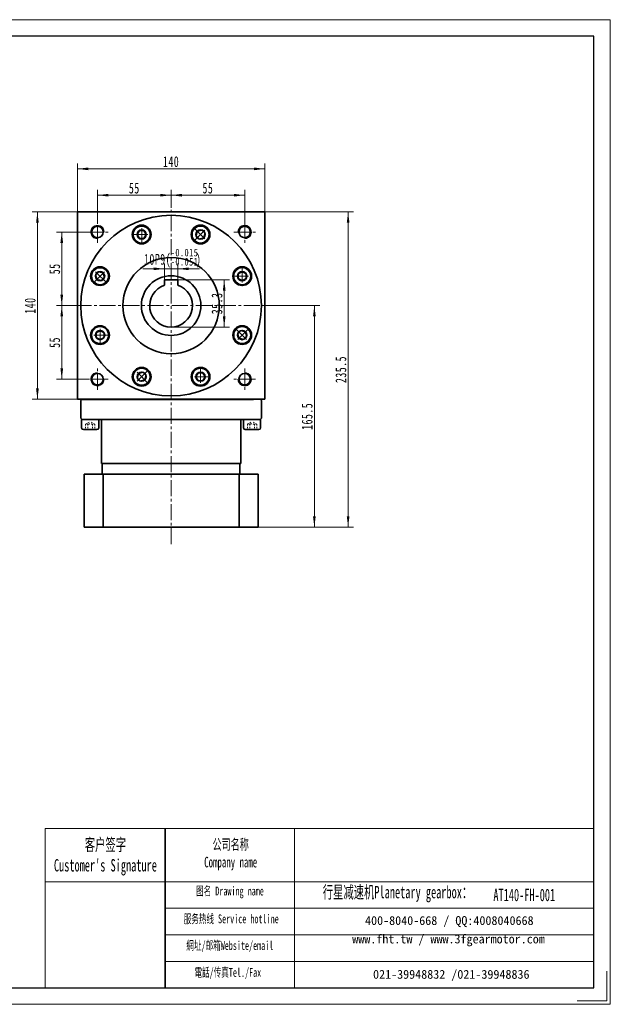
# Model space of a CAD drawing. Header units: millimetres. Extents: x 1491 to 2531, y 216 to 968.
# Tile 2 of 2: x 2090 to 2531, y 216 to 952. Entities that reach past the tile are written whole.
import ezdxf

# ---------------------------------------------------------------- set-up
doc = ezdxf.new("R2010")
doc.units = ezdxf.units.MM
doc.set_wipeout_variables(frame=1)
doc.linetypes.add('点画线', pattern=[18, 12, -2, 2, -2])
doc.linetypes.add('虚线', pattern=[2, 1, -1])
doc.layers.get('0').update_dxf_attribs({"lineweight": 35})
for name, color, linetype, lineweight in [('7标注层', 4, 'Continuous', 18), ('SLD-0', 7, 'Continuous', 18), ('中心线层', 1, '点画线', 18), ('图框_外框线', 7, 'Continuous', 18), ('尺寸线层', 3, 'Continuous', 18), ('粗实线', 7, 'Continuous', 50), ('粗实线层', 7, 'Continuous', 35), ('虚线层', 6, '虚线', 18)]:
    doc.layers.add(name, color=color, linetype=linetype, lineweight=lineweight)
doc.styles.add('SLDTEXTSTYLE4', font='txt', dxfattribs={"width": 0.611111})
doc.styles.add('标准', font='txt', dxfattribs={"width": 0.667})
doc.dimstyles.new('a4-1-1.5', dxfattribs={"dimtxt": 4.5, "dimasz": 4.5, "dimexe": 2.25, "dimexo": 0, "dimgap": 0.75, "dimtad": 1, "dimdec": 3, "dimdsep": 46, "dimtxsty": '标准', "dimblk": '_CAXARROW', "dimcen": 0, "dimdle": 9, "dimazin": 2, "dimtfac": 0.707107, "dimtdec": 3, "dimtix": 1, "dimtmove": 2, "dimatfit": 3, "dimfxl": 0, "dimfrac": 2, "dimtolj": 1, "dimarcsym": 0})

# ---------------------------------------------------------------- blocks, each defined once
blk = doc.blocks.new('*X14')
at = {"layer": '尺寸线层', "linetype": 'Continuous'}
for points in [[(2132.82, 840.62), (2140.92, 841.63), (2140.92, 839.6)], [(2272.82, 840.62), (2264.72, 841.63), (2264.72, 839.6)]]:
    blk.add_hatch(color=0, dxfattribs=at).paths.add_polyline_path(points, flags=0)
at = {"layer": '尺寸线层', "color": 0, "linetype": 'Continuous'}
for p, q in [((2132.82, 808.42), (2132.82, 844.67)), ((2132.82, 840.62), (2272.82, 840.62)), ((2272.82, 808.42), (2272.82, 844.67))]:
    blk.add_line(p, q, dxfattribs=at)
at = {"layer": '尺寸线层', "color": 0, "insert": (2202.82, 845.97), "char_height": 8.1, "width": 21.529, "attachment_point": 5, "line_spacing_factor": 1.15057, "style": '标准'}
blk.add_mtext('\\T1.1;140', dxfattribs=at)
blk = doc.blocks.new('_CAXARROW')
blk.add_hatch(color=0).paths.add_polyline_path([(0, 0), (-1, 0.125), (-1, -0.125)], flags=0)
blk = doc.blocks.new('*X15')
at = {"layer": '尺寸线层', "linetype": 'Continuous'}
for points in [[(2147.82, 820.93), (2155.92, 819.92), (2155.92, 821.94)], [(2202.82, 820.93), (2194.72, 819.92), (2194.72, 821.94)]]:
    blk.add_hatch(color=0, dxfattribs=at).paths.add_polyline_path(points, flags=0)
at = {"layer": '尺寸线层', "color": 0, "linetype": 'Continuous'}
for p, q in [((2147.82, 801.42), (2147.82, 824.98)), ((2202.82, 811.42), (2202.82, 824.98)), ((2202.82, 820.93), (2147.82, 820.93))]:
    blk.add_line(p, q, dxfattribs=at)
at = {"layer": '尺寸线层', "color": 0, "insert": (2175.32, 826.2), "char_height": 8.1, "width": 16.2, "attachment_point": 5, "line_spacing_factor": 1.15057, "style": '标准'}
blk.add_mtext('\\T1.1;55', dxfattribs=at)
blk = doc.blocks.new('*X16')
at = {"layer": '尺寸线层', "linetype": 'Continuous'}
for points in [[(2202.82, 820.93), (2210.92, 821.94), (2210.92, 819.92)], [(2257.82, 820.93), (2249.72, 821.94), (2249.72, 819.92)]]:
    blk.add_hatch(color=0, dxfattribs=at).paths.add_polyline_path(points, flags=0)
at = {"layer": '尺寸线层', "color": 0, "linetype": 'Continuous'}
for p, q in [((2202.82, 811.42), (2202.82, 824.98)), ((2257.82, 801.42), (2257.82, 824.98)), ((2202.82, 820.93), (2257.82, 820.93))]:
    blk.add_line(p, q, dxfattribs=at)
at = {"layer": '尺寸线层', "color": 0, "insert": (2230.32, 826.2), "char_height": 8.1, "width": 16.2, "attachment_point": 5, "line_spacing_factor": 1.15057, "style": '标准'}
blk.add_mtext('\\T1.1;55', dxfattribs=at)
blk = doc.blocks.new('*X17')
at = {"layer": '尺寸线层', "linetype": 'Continuous'}
for points in [[(2121.08, 793.42), (2120.07, 785.32), (2122.09, 785.32)], [(2121.08, 738.42), (2120.07, 746.52), (2122.09, 746.52)]]:
    blk.add_hatch(color=0, dxfattribs=at).paths.add_polyline_path(points, flags=0)
at = {"layer": '尺寸线层', "color": 0, "linetype": 'Continuous'}
for p, q in [((2139.82, 793.42), (2117.03, 793.42)), ((2121.08, 738.42), (2121.08, 793.42)), ((2131.26, 738.42), (2117.03, 738.42))]:
    blk.add_line(p, q, dxfattribs=at)
at = {"layer": '尺寸线层', "color": 0, "insert": (2115.81, 765.92), "char_height": 8.1, "width": 16.2, "attachment_point": 5, "rotation": 90, "line_spacing_factor": 1.15057, "style": '标准'}
blk.add_mtext('\\T1.1;55', dxfattribs=at)
blk = doc.blocks.new('*X18')
at = {"layer": '尺寸线层', "linetype": 'Continuous'}
for points in [[(2121.08, 738.42), (2122.09, 730.32), (2120.07, 730.32)], [(2121.08, 683.42), (2122.09, 691.52), (2120.07, 691.52)]]:
    blk.add_hatch(color=0, dxfattribs=at).paths.add_polyline_path(points, flags=0)
at = {"layer": '尺寸线层', "color": 0, "linetype": 'Continuous'}
for p, q in [((2131.26, 738.42), (2117.03, 738.42)), ((2121.08, 738.42), (2121.08, 683.42)), ((2139.82, 683.42), (2117.03, 683.42))]:
    blk.add_line(p, q, dxfattribs=at)
at = {"layer": '尺寸线层', "color": 0, "insert": (2115.81, 710.92), "char_height": 8.1, "width": 16.2, "attachment_point": 5, "rotation": 90, "line_spacing_factor": 1.15057, "style": '标准'}
blk.add_mtext('\\T1.1;55', dxfattribs=at)
blk = doc.blocks.new('*X19')
at = {"layer": '尺寸线层', "linetype": 'Continuous'}
for points in [[(2102.89, 808.42), (2103.9, 800.32), (2101.88, 800.32)], [(2102.89, 668.42), (2103.9, 676.52), (2101.88, 676.52)]]:
    blk.add_hatch(color=0, dxfattribs=at).paths.add_polyline_path(points, flags=0)
at = {"layer": '尺寸线层', "color": 0, "linetype": 'Continuous'}
for p, q in [((2132.82, 808.42), (2098.84, 808.42)), ((2102.89, 808.42), (2102.89, 668.42)), ((2135.69, 668.42), (2098.84, 668.42))]:
    blk.add_line(p, q, dxfattribs=at)
at = {"layer": '尺寸线层', "color": 0, "insert": (2097.53, 738.42), "char_height": 8.1, "width": 21.529, "attachment_point": 5, "rotation": 90, "line_spacing_factor": 1.15057, "style": '标准'}
blk.add_mtext('\\T1.1;140', dxfattribs=at)
blk = doc.blocks.new('*X20')
at = {"layer": '尺寸线层', "linetype": 'Continuous'}
for points in [[(2309.91, 738.42), (2310.92, 730.32), (2308.9, 730.32)], [(2309.91, 572.92), (2310.92, 581.02), (2308.9, 581.02)]]:
    blk.add_hatch(color=0, dxfattribs=at).paths.add_polyline_path(points, flags=0)
at = {"layer": '尺寸线层', "color": 0, "linetype": 'Continuous'}
for p, q in [((2271.57, 738.42), (2313.96, 738.42)), ((2309.91, 738.42), (2309.91, 572.92)), ((2267.82, 572.92), (2313.96, 572.92))]:
    blk.add_line(p, q, dxfattribs=at)
at = {"layer": '尺寸线层', "color": 0, "insert": (2304.55, 655.67), "char_height": 8.1, "width": 37.4509, "attachment_point": 5, "rotation": 90, "line_spacing_factor": 1.15057, "style": '标准'}
blk.add_mtext('\\T1.1;165.5', dxfattribs=at)
blk = doc.blocks.new('*X21')
at = {"layer": '尺寸线层', "linetype": 'Continuous'}
for points in [[(2335.16, 808.42), (2334.14, 800.32), (2336.17, 800.32)], [(2335.16, 572.92), (2334.14, 581.02), (2336.17, 581.02)]]:
    blk.add_hatch(color=0, dxfattribs=at).paths.add_polyline_path(points, flags=0)
at = {"layer": '尺寸线层', "color": 0, "linetype": 'Continuous'}
for p, q in [((2272.82, 808.42), (2339.21, 808.42)), ((2335.16, 572.92), (2335.16, 808.42)), ((2267.82, 572.92), (2339.21, 572.92))]:
    blk.add_line(p, q, dxfattribs=at)
at = {"layer": '尺寸线层', "color": 0, "insert": (2329.8, 690.67), "char_height": 8.1, "width": 37.8014, "attachment_point": 5, "rotation": 90, "line_spacing_factor": 1.15057, "style": '标准'}
blk.add_mtext('\\T1.1;235.5', dxfattribs=at)
blk = doc.blocks.new('*X22')
at = {"layer": '中心线层', "linetype": '点画线', "lineweight": 18}
for p, q in [((0, -7.37), (0, 7.37)), ((-7.37, 0), (7.37, 0))]:
    blk.add_line(p, q, dxfattribs=at)
at = {"layer": '粗实线层'}
for p, q in [((-3.46, 0), (-1.73, 3)), ((-3.46, 0), (-1.73, -3)), ((-1.73, 3), (1.73, 3)), ((3.46, 0), (1.73, 3)), ((3.46, 0), (1.73, 3)), ((3.46, 0), (1.73, -3)), ((-1.73, -3), (1.73, -3))]:
    blk.add_line(p, q, dxfattribs=at)
blk.add_circle((0, 0), 3.46, dxfattribs=at)
for start, end in [(0, 180), (180, 360)]:
    blk.add_arc((0, 0), 6.37, start, end, dxfattribs=at)
blk = doc.blocks.new('*X43')
at = {"layer": '尺寸线层', "color": 0, "char_height": 8.1, "attachment_point": 1, "line_spacing_factor": 1.15057, "style": '标准'}
for s, insert, width in [('\\T1.1;{\\H0.707107x;-0.015}', (2202.55, 780.94), 68.7239), ('\\T1.1;10P9(', (2182.59, 777.09), 161.8807), ('\\T1.1;{\\H0.707107x;-0.051}', (2202.55, 774.1), 68.7239), ('\\T1.1;)', (2221.37, 777.09), 161.8807)]:
    blk.add_mtext(s, dxfattribs=dict(at, insert=insert, width=width))
blk = doc.blocks.new('*X42')
at = {"layer": '尺寸线层', "linetype": 'Continuous'}
for points in [[(2197.82, 765.92), (2189.72, 764.91), (2189.72, 766.93)], [(2207.82, 765.92), (2215.92, 764.91), (2215.92, 766.93)]]:
    blk.add_hatch(color=0, dxfattribs=at).paths.add_polyline_path(points, flags=0)
at = {"layer": '尺寸线层', "color": 0, "linetype": 'Continuous'}
for p, q in [((2224.02, 765.92), (2181.62, 765.92)), ((2197.82, 757.72), (2197.82, 769.97)), ((2207.82, 757.72), (2207.82, 769.97))]:
    blk.add_line(p, q, dxfattribs=at)
at = {"layer": '尺寸线层', "color": 0}
blk.add_blockref('*X43', (0, 0), dxfattribs=at)
blk = doc.blocks.new('*X44')
at = {"layer": '尺寸线层', "linetype": 'Continuous'}
for points in [[(2242.52, 757.72), (2243.53, 749.62), (2241.5, 749.62)], [(2242.52, 722.42), (2243.53, 730.52), (2241.5, 730.52)]]:
    blk.add_hatch(color=0, dxfattribs=at).paths.add_polyline_path(points, flags=0)
at = {"layer": '尺寸线层', "color": 0, "linetype": 'Continuous'}
for p, q in [((2207.82, 757.72), (2246.57, 757.72)), ((2242.52, 757.72), (2242.52, 722.42)), ((2202.82, 722.42), (2246.57, 722.42))]:
    blk.add_line(p, q, dxfattribs=at)
at = {"layer": '尺寸线层', "color": 0, "insert": (2237.16, 740.07), "char_height": 8.1, "width": 29.344, "attachment_point": 5, "rotation": 90, "line_spacing_factor": 1.15057, "style": '标准'}
blk.add_mtext('\\T1.1;35.3', dxfattribs=at)

msp = doc.modelspace()

# ---------------------------------------------------------------- linework, layer by layer
msp.add_line((2198.42, 347.5815), (2198.42, 228.6399))
at = {"color": 7, "linetype": 'Continuous', "lineweight": 0}
for centre, start, end in [((2147.8241, 793.4212), 0, 195), ((2257.8241, 793.4212), 270, 105), ((2147.8241, 683.4212), 90, 285), ((2257.8241, 683.4212), 180, 15)]:
    msp.add_arc(centre, 5, start, end, dxfattribs=at)
at = {"layer": '7标注层', "color": 0}
msp.add_line((2108.6972, 347.5815), (2108.6972, 228.6603), dxfattribs=at)
at = {"layer": '中心线层'}
for p, q in [((2202.8241, 560.0317), (2202.8241, 811.4212)), ((2147.8241, 785.4212), (2147.8241, 801.4212)), ((2257.8241, 801.4212), (2257.8241, 785.4212)), ((2139.8241, 793.4212), (2155.8241, 793.4212)), ((2249.8241, 793.4212), (2265.8241, 793.4212)), ((2131.2581, 738.4212), (2271.5741, 738.4212)), ((2147.8241, 675.4212), (2147.8241, 691.4212)), ((2257.8241, 691.4212), (2257.8241, 675.4212)), ((2155.8241, 683.4212), (2139.8241, 683.4212)), ((2265.8241, 683.4212), (2249.8241, 683.4212))]:
    msp.add_line(p, q, dxfattribs=at)
at = {"layer": '图框_外框线'}
for p, q in [((2108.6972, 347.5815), (2198.42, 347.5815)), ((2198.42, 347.5815), (2198.42, 228.6603)), ((2198.42, 347.5815), (2518.7563, 347.5815)), ((2295.0903, 347.5815), (2295.0903, 228.6603)), ((2108.6972, 307.8974), (2198.42, 307.8974)), ((2198.42, 307.8974), (2518.7563, 307.8974)), ((2198.42, 288.0553), (2518.7563, 288.0553)), ((2198.42, 268.2133), (2518.7563, 268.2133)), ((2198.42, 248.3712), (2518.7563, 248.3712))]:
    msp.add_line(p, q, dxfattribs=at)
at = {"layer": '图框_外框线', "color": 3}
msp.add_lwpolyline([(2528.6664, 241.0478), (2528.6664, 218.7502), (2506.3687, 218.7502)], dxfattribs=at)
at = {"layer": '粗实线', "color": 0, "lineweight": 40}
msp.add_line((2135.6921, 668.4212), (2264.3241, 668.4212), dxfattribs=at)
msp.add_line((2135.6921, 668.4212), (2264.3241, 668.4212), dxfattribs=at)
at = {"layer": '粗实线层'}
for p, q in [((2132.8241, 668.4212), (2132.8241, 808.4212)), ((2132.8241, 808.4212), (2272.8241, 808.4212)), ((2272.8241, 668.4212), (2272.8241, 808.4212)), ((2207.8241, 757.7212), (2197.8241, 757.7212)), ((2197.8241, 757.7212), (2197.8241, 753.6198)), ((2207.8241, 757.7212), (2207.8241, 753.6198)), ((2136.3241, 668.4212), (2135.3241, 667.4212)), ((2135.3241, 667.4212), (2135.3241, 654.4212)), ((2136.3241, 668.4212), (2147.8241, 668.4212)), ((2270.3241, 667.4212), (2269.3241, 668.4212)), ((2270.3241, 654.4212), (2270.3241, 667.4212)), ((2136.3241, 653.4212), (2135.3241, 654.4212)), ((2148.6891, 653.4212), (2135.9591, 653.4212)), ((2135.9591, 653.4212), (2135.9591, 647.0542)), ((2136.3241, 653.4212), (2269.3241, 653.4212)), ((2148.6891, 647.0542), (2148.6891, 653.4212)), ((2150.8241, 620.4212), (2150.8241, 653.4212)), ((2254.8241, 620.4212), (2254.8241, 653.4212)), ((2256.9591, 653.4212), (2269.6891, 653.4212)), ((2256.9591, 647.0542), (2256.9591, 653.4212)), ((2269.3241, 653.4212), (2270.3241, 654.4212)), ((2269.6891, 653.4212), (2269.6891, 647.0542)), ((2137.2321, 645.7812), (2147.4161, 645.7812)), ((2268.4161, 645.7812), (2258.2321, 645.7812)), ((2150.8241, 620.4212), (2254.8241, 620.4212)), ((2151.3241, 612.4212), (2151.3241, 620.4212)), ((2254.3241, 612.4212), (2254.3241, 620.4212)), ((2267.8241, 612.4212), (2137.8241, 612.4212)), ((2137.8241, 572.9212), (2137.8241, 612.4212)), ((2151.9645, 572.9212), (2151.9645, 612.4212)), ((2253.6837, 572.9212), (2253.6837, 612.4212)), ((2267.8241, 572.9212), (2267.8241, 612.4212)), ((2137.8241, 572.9212), (2267.8241, 572.9212))]:
    msp.add_line(p, q, dxfattribs=at)
msp.add_lwpolyline([(2272.8241, 668.4212), (2132.8241, 668.4212)], dxfattribs=at)
for centre, radius in [((2147.8241, 793.4212), 4.25), ((2180.8108, 791.566), 7), ((2224.8374, 791.566), 7), ((2257.8241, 793.4212), 4.25), ((2202.8241, 738.4212), 36), ((2149.6793, 760.4345), 7), ((2255.969, 760.4345), 7), ((2202.8241, 738.4212), 22.25), ((2149.6793, 716.4078), 7), ((2255.969, 716.4078), 7), ((2180.8108, 685.2763), 7), ((2224.8374, 685.2763), 7), ((2147.8241, 683.4212), 4.25), ((2257.8241, 683.4212), 4.25)]:
    msp.add_circle(centre, radius, dxfattribs=at)
at = {"layer": '粗实线层', "lineweight": 18}
for centre, start, end in [((2147.8241, 793.4212), 0, 271.9231652), ((2257.8241, 793.4212), 270, 181.9231652), ((2147.8241, 683.4212), 90, 1.9231652), ((2257.8241, 683.4212), 180, 91.9231652)]:
    msp.add_arc(centre, 5, start, end, dxfattribs=at)
at = {"layer": '粗实线层'}
for centre, radius, start, end in [((2202.8241, 738.4212), 16, 108.2099569, 71.7900431), ((2137.2321, 647.0542), 1.273, 180, 270), ((2147.4161, 647.0542), 1.273, 270, 0), ((2258.2321, 647.0542), 1.273, 180, 270), ((2268.4161, 647.0542), 1.273, 270, 0)]:
    msp.add_arc(centre, radius, start, end, dxfattribs=at)
at = {"layer": '虚线层'}
for p, q in [((2138.86, 649.7812), (2142.3241, 651.7812)), ((2138.86, 649.7812), (2138.86, 645.7812)), ((2140.5921, 649.7812), (2140.5921, 645.7812)), ((2145.7882, 649.7812), (2142.3241, 651.7812)), ((2144.0562, 649.7812), (2144.0562, 645.7812)), ((2145.7882, 649.7812), (2145.7882, 645.7812)), ((2259.86, 649.7812), (2263.3241, 651.7812)), ((2259.86, 649.7812), (2259.86, 645.7812)), ((2261.5921, 649.7812), (2261.5921, 645.7812)), ((2266.7882, 649.7812), (2263.3241, 651.7812)), ((2265.0562, 649.7812), (2265.0562, 645.7812)), ((2266.7882, 649.7812), (2266.7882, 645.7812))]:
    msp.add_line(p, q, dxfattribs=at)
for centre, radius, start, end in [((2139.7261, 648.0491), 1.9365, 63.4349488, 116.5650512), ((2142.3241, 643.201), 6.8043, 75.2528669, 104.7471331), ((2144.9222, 648.0491), 1.9365, 63.4349488, 116.5650512), ((2260.7261, 648.0491), 1.9365, 63.4349488, 116.5650512), ((2263.3241, 643.201), 6.8043, 75.2528669, 104.7471331), ((2265.9222, 648.0491), 1.9365, 63.4349488, 116.5650512)]:
    msp.add_arc(centre, radius, start, end, dxfattribs=at)

# ---------------------------------------------------------------- texts
at = {"layer": 'SLD-0', "color": 1, "attachment_point": 2, "style": 'SLDTEXTSTYLE4'}
for s, insert, char_height, width in [("{\\fSimSun|b1|i0|c134|p2;客户签字\\PCustomer's Signature}", (2153.7132, 340.2398), 9.259625, 115.190693), ('{\\fSimSun|b1|i0|c134|p2;公司名称\\PCompany name}', (2247.3683, 339.7482), 7.936822, 102.757059), ('{\\fSimSun|b1|i0|c134|p2;图名 Drawing name}', (2246.8257, 304.2398), 6.614018, 84.584589), ('{\\fSimSun|b1|i0|c134|p2;  \\H1.1667x;行星减速机Planetary gearbox\\fSimSun|b0|i0|c134|p2;：}', (2368.7593, 304.75), 7.936822, 124.827474), ('AT140-FH-001', (2466.8153, 302.6427), 9.259625, 67.386737), ('{\\fSimSun|b1|i0|c134|p2;服务热线 Service hotline}', (2247.7637, 283.4421), 6.614018, 94.235358), ('{\\fSimSun|b1|i0|c134|p2;網址/邮箱Website/email}', (2246.7338, 263.5151), 6.614018, 98.090138), ('{\\fSimSun|b1|i0|c134|p2;電話/传真Tel./Fax}', (2245.252, 243.4328), 6.614018, 99.269874)]:
    msp.add_mtext(s, dxfattribs=dict(at, insert=insert, char_height=char_height, width=width))
at = {"layer": 'SLD-0', "color": 1, "char_height": 6.614018, "attachment_point": 2}
for s, insert, width in [('{\\fSimSun|b1|i0|c134|p2;400-8040-668 / QQ:4008040668}', (2410.8017, 282.1784), 192.569842), ('{\\fSimSun|b1|i0|c134|p2;www.fht.tw / www.3fgearmotor.com }', (2410.1919, 268.4022), 192.786622), ('{\\fSimSun|b1|i0|c134|p2;021-39948832 /021-39948836 }', (2412.2767, 241.9867), 147.20717)]:
    msp.add_mtext(s, dxfattribs=dict(at, insert=insert, width=width))

# ---------------------------------------------------------------- dimensions: what is measured, and where the dimension line sits
at = {"layer": '尺寸线层'}
for base, p1, p2, picture, middle in [((2272.8241, 840.6172), (2132.8241, 808.4212), (2272.8241, 808.4212), '*X14', (2202.8241, 845.9734)), ((2147.8241, 820.9279), (2202.8241, 811.4212), (2147.8241, 801.4212), '*X15', (2175.3241, 826.1965)), ((2257.8241, 820.9279), (2202.8241, 811.4212), (2257.8241, 801.4212), '*X16', (2230.3241, 826.1965))]:
    dim = msp.add_linear_dim(base=base, p1=p1, p2=p2, dimstyle='a4-1-1.5', override={"dimsah": 1, "dimtfill": 1, "dimtzin": 8}, dxfattribs=at)
    dim.commit()
    dim.dimension.update_dxf_attribs({"geometry": picture, "text_midpoint": middle, "dimtype": 160})
for base, p1, p2, angle, picture, middle in [((2102.8901, 668.4212), (2132.8241, 808.4212), (2135.6921, 668.4212), 270, '*X19', (2097.5339, 738.4212)), ((2335.1555, 808.4212), (2267.8241, 572.9212), (2272.8241, 808.4212), 90, '*X21', (2329.7993, 690.6712)), ((2121.0799, 793.4212), (2131.2581, 738.4212), (2139.8241, 793.4212), 90, '*X17', (2115.8113, 765.9212)), ((2121.0799, 683.4212), (2131.2581, 738.4212), (2139.8241, 683.4212), 270, '*X18', (2115.8113, 710.9212)), ((2309.9105, 572.9212), (2271.5741, 738.4212), (2267.8241, 572.9212), 270, '*X20', (2304.5543, 655.6712))]:
    dim = msp.add_linear_dim(base=base, p1=p1, p2=p2, angle=angle, dimstyle='a4-1-1.5', override={"dimsah": 1, "dimtfill": 1, "dimtzin": 8}, dxfattribs=at)
    dim.commit()
    dim.dimension.update_dxf_attribs({"geometry": picture, "text_midpoint": middle, "dimtype": 160})

# ---------------------------------------------------------------- next in the draw order: wipeouts: each hides what was drawn before it
msp.add_wipeout([(2187.1848, 791.5442), (2187.1042, 792.5544), (2187.1042, 792.5544), (2186.5741, 794.2649), (2185.5885, 795.7601), (2184.2254, 796.9215), (2182.5928, 797.6573), (2180.8198, 797.9092), (2180.8198, 797.9092), (2179.0469, 797.6573), (2177.4142, 796.9215), (2176.0512, 795.7601), (2175.0656, 794.2649), (2174.5355, 792.5544), (2174.5355, 792.5544), (2174.4548, 791.5442), (2174.4548, 791.5442), (2174.6717, 789.8968), (2175.3076, 788.3617), (2176.3191, 787.0435), (2177.6373, 786.032), (2179.1725, 785.3961), (2180.8198, 785.1792), (2180.8198, 785.1792), (2182.7867, 785.4908), (2184.5611, 786.3948), (2185.9692, 787.803), (2186.8733, 789.5773)]).dxf.layer = '粗实线层'

# ---------------------------------------------------------------- next in the draw order: linework, layer by layer
at = {"layer": '粗实线层'}
msp.add_circle((2202.8241, 738.4212), 67.5, dxfattribs=at)

# ---------------------------------------------------------------- next in the draw order: block references
msp.add_blockref('*X22', (2180.8198, 791.5442), dxfattribs=at)

# ---------------------------------------------------------------- next in the draw order: wipeouts: each hides what was drawn before it
for points in [[(2229.3292, 787.0435), (2229.9864, 787.8148), (2229.9864, 787.8148), (2230.8211, 789.3992), (2231.1814, 791.1533), (2231.0389, 792.9384), (2230.4047, 794.6132), (2229.3292, 796.045), (2229.3292, 796.045), (2227.8974, 797.1205), (2226.2226, 797.7547), (2224.4375, 797.8972), (2222.6834, 797.5369), (2221.099, 796.7022), (2221.099, 796.7022), (2220.3277, 796.045), (2220.3277, 796.045), (2219.3162, 794.7267), (2218.6803, 793.1916), (2218.4634, 791.5442), (2218.6803, 789.8968), (2219.3162, 788.3617), (2220.3277, 787.0435), (2220.3277, 787.0435), (2221.9388, 785.873), (2223.8327, 785.2576), (2225.8241, 785.2576), (2227.7181, 785.873)], [(2154.2018, 764.9262), (2153.4305, 765.5834), (2153.4305, 765.5834), (2151.8461, 766.4181), (2150.092, 766.7784), (2148.3069, 766.6359), (2146.6321, 766.0017), (2145.2003, 764.9262), (2145.2003, 764.9262), (2144.1248, 763.4944), (2143.4906, 761.8196), (2143.3481, 760.0346), (2143.7084, 758.2804), (2144.5431, 756.696), (2144.5431, 756.696), (2145.2003, 755.9247), (2145.2003, 755.9247), (2146.5186, 754.9132), (2148.0537, 754.2773), (2149.7011, 754.0605), (2151.3484, 754.2773), (2152.8836, 754.9132), (2154.2018, 755.9247), (2154.2018, 755.9247), (2155.3723, 757.5358), (2155.9877, 759.4298), (2155.9877, 761.4212), (2155.3723, 763.3151)], [(2255.9472, 754.0605), (2256.9574, 754.1411), (2256.9574, 754.1411), (2258.6679, 754.6712), (2260.163, 755.6568), (2261.3245, 757.0199), (2262.0603, 758.6525), (2262.3122, 760.4255), (2262.3122, 760.4255), (2262.0603, 762.1984), (2261.3245, 763.8311), (2260.163, 765.1941), (2258.6679, 766.1797), (2256.9574, 766.7098), (2256.9574, 766.7098), (2255.9472, 766.7905), (2255.9472, 766.7905), (2254.2998, 766.5736), (2252.7647, 765.9377), (2251.4465, 764.9262), (2250.435, 763.608), (2249.7991, 762.0728), (2249.5822, 760.4255), (2249.5822, 760.4255), (2249.8937, 758.4586), (2250.7978, 756.6842), (2252.206, 755.2761), (2253.9803, 754.372)], [(2149.7011, 722.7819), (2148.6909, 722.7012), (2148.6909, 722.7012), (2146.9804, 722.1711), (2145.4852, 721.1855), (2144.3238, 719.8225), (2143.588, 718.1898), (2143.3361, 716.4169), (2143.3361, 716.4169), (2143.588, 714.6439), (2144.3238, 713.0113), (2145.4852, 711.6482), (2146.9804, 710.6626), (2148.6909, 710.1325), (2148.6909, 710.1325), (2149.7011, 710.0519), (2149.7011, 710.0519), (2151.3484, 710.2687), (2152.8836, 710.9046), (2154.2018, 711.9161), (2155.2133, 713.2344), (2155.8492, 714.7695), (2156.0661, 716.4169), (2156.0661, 716.4169), (2155.7545, 718.3838), (2154.8505, 720.1581), (2153.4423, 721.5663), (2151.668, 722.4703)], [(2251.4465, 711.9161), (2252.2178, 711.2589), (2252.2178, 711.2589), (2253.8022, 710.4242), (2255.5563, 710.0639), (2257.3414, 710.2064), (2259.0161, 710.8406), (2260.4479, 711.9161), (2260.4479, 711.9161), (2261.5235, 713.3479), (2262.1576, 715.0227), (2262.3002, 716.8078), (2261.9399, 718.5619), (2261.1052, 720.1463), (2261.1052, 720.1463), (2260.4479, 720.9176), (2260.4479, 720.9176), (2259.1297, 721.9291), (2257.5946, 722.565), (2255.9472, 722.7819), (2254.2998, 722.565), (2252.7647, 721.9291), (2251.4465, 720.9176), (2251.4465, 720.9176), (2250.2759, 719.3065), (2249.6606, 717.4126), (2249.6606, 715.4212), (2250.2759, 713.5272)], [(2176.3191, 689.7988), (2175.6619, 689.0275), (2175.6619, 689.0275), (2174.8272, 687.4431), (2174.4668, 685.689), (2174.6094, 683.9039), (2175.2436, 682.2292), (2176.3191, 680.7974), (2176.3191, 680.7974), (2177.7509, 679.7218), (2179.4256, 679.0877), (2181.2107, 678.9451), (2182.9649, 679.3054), (2184.5492, 680.1401), (2184.5492, 680.1401), (2185.3206, 680.7974), (2185.3206, 680.7974), (2186.3321, 682.1156), (2186.968, 683.6507), (2187.1848, 685.2981), (2186.968, 686.9455), (2186.3321, 688.4806), (2185.3206, 689.7988), (2185.3206, 689.7988), (2183.7095, 690.9693), (2181.8155, 691.5847), (2179.8241, 691.5847), (2177.9302, 690.9693)], [(2218.4634, 685.2981), (2218.5441, 684.2879), (2218.5441, 684.2879), (2219.0742, 682.5774), (2220.0598, 681.0823), (2221.4228, 679.9208), (2223.0555, 679.185), (2224.8284, 678.9331), (2224.8284, 678.9331), (2226.6014, 679.185), (2228.234, 679.9208), (2229.5971, 681.0823), (2230.5827, 682.5774), (2231.1128, 684.2879), (2231.1128, 684.2879), (2231.1934, 685.2981), (2231.1934, 685.2981), (2230.9765, 686.9455), (2230.3407, 688.4806), (2229.3292, 689.7988), (2228.0109, 690.8103), (2226.4758, 691.4462), (2224.8284, 691.6631), (2224.8284, 691.6631), (2222.8615, 691.3516), (2221.0872, 690.4475), (2219.679, 689.0393), (2218.775, 687.265)]]:
    msp.add_wipeout(points).dxf.layer = '粗实线层'

# ---------------------------------------------------------------- next in the draw order: linework, layer by layer
at = {"layer": '图框_外框线', "color": 3}
msp.add_lwpolyline([(1490.5869, 216.2727), (2531.1439, 216.2727), (2531.1439, 952.0951), (1490.5869, 952.0951)], close=True, dxfattribs=at)
at = {"layer": '图框_外框线', "color": 3, "lineweight": 25}
msp.add_lwpolyline([(1552.5249, 228.6603), (2518.7563, 228.6603), (2518.7563, 939.7075), (1552.5249, 939.7075)], close=True, dxfattribs=at)

# ---------------------------------------------------------------- next in the draw order: block references
at = {"layer": '粗实线层'}
for p, rotation in [((2224.8284, 791.5442), 315.0000000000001), ((2149.7011, 760.4255), 45.00000000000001), ((2255.9472, 760.4255), 270), ((2149.7011, 716.4169), 90), ((2255.9472, 716.4169), 225.0000000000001), ((2180.8198, 685.2981), 135.0000000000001), ((2224.8284, 685.2981), 180)]:
    msp.add_blockref('*X22', p, dxfattribs=dict(at, rotation=rotation))

# ---------------------------------------------------------------- next in the draw order: dimensions: what is measured, and where the dimension line sits
at = {"layer": '尺寸线层'}
dim = msp.add_linear_dim(base=(2197.8241, 765.9212), p1=(2207.8241, 757.7212), p2=(2197.8241, 757.7212), text='\\A1;10P9({\\H0.707107x;\\S-0.015^ -0.051;})', dimstyle='a4-1-1.5', override={"dimsah": 1, "dimtfill": 1, "dimtolj": 0, "dimtzin": 8}, dxfattribs=at)
dim.commit()
dim.dimension.update_dxf_attribs({"geometry": '*X42', "text_midpoint": (2202.8241, 774.6132)})
dim = msp.add_linear_dim(base=(2242.5165, 722.4212), p1=(2207.8241, 757.7212), p2=(2202.8241, 722.4212), angle=270, dimstyle='a4-1-1.5', override={"dimsah": 1, "dimtfill": 1, "dimtzin": 8}, dxfattribs=at)
dim.commit()
dim.dimension.update_dxf_attribs({"geometry": '*X44', "text_midpoint": (2237.1603, 740.0712)})

doc.saveas('drawing.dxf')
